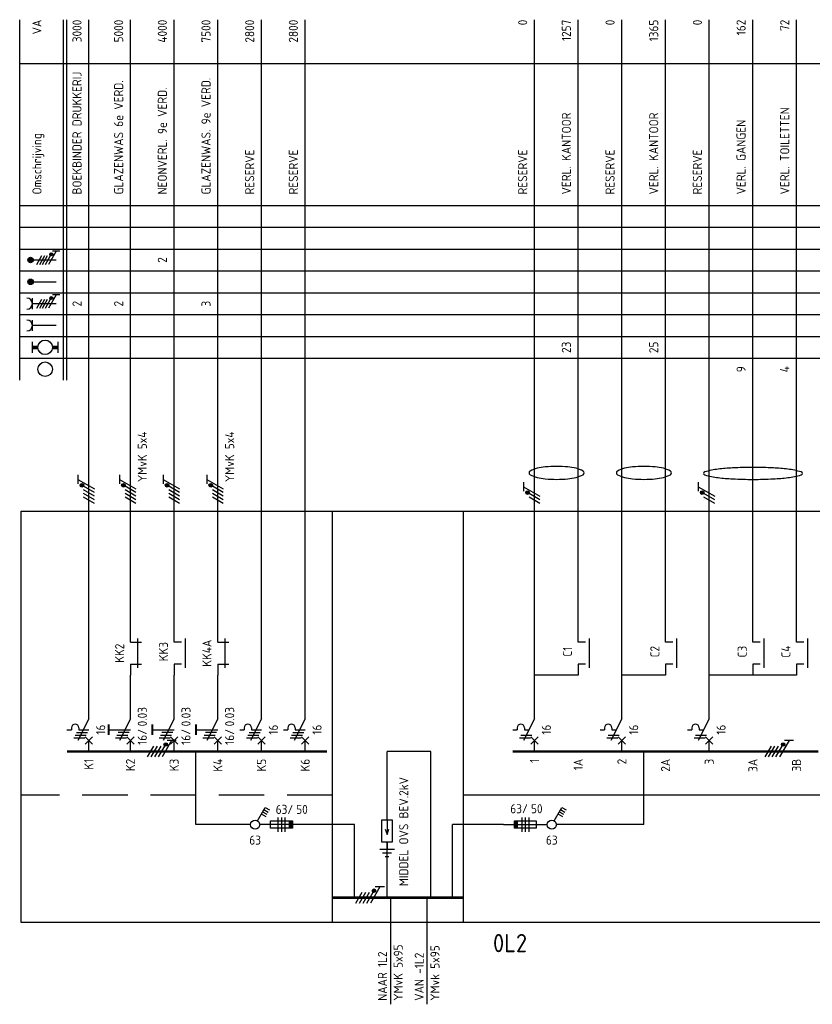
# Model space of a CAD drawing. Header units: millimetres. Extents: x -39149 to 267781, y -2340 to 58540.
# Tile 8 of 244: x -39058 to -34703, y 36431 to 41839. Entities that reach past the tile are written whole.
import ezdxf
from ezdxf.enums import TextEntityAlignment as Align

# ---------------------------------------------------------------- set-up
doc = ezdxf.new("R2010")
doc.units = ezdxf.units.MM
doc.header["$LTSCALE"] = 100
doc.header["$MEASUREMENT"] = 0
for name, pattern in [('CENTER', [20, 12.5, -2.5, 2.5, -2.5]), ('DASHED', [7.5, 5, -2.5]), ('HIDDEN', [3.75, 2.5, -1.25])]:
    doc.linetypes.add(name, pattern=pattern)
for name, color, linetype in [('00ATT025', 2, 'Continuous'), ('00KAD018', 1, 'Continuous'), ('EL$1----', 3, 'Continuous')]:
    doc.layers.add(name, color=color, linetype=linetype)
doc.styles.add('BURO-018', font='isocp.shx', dxfattribs={"height": 180})
doc.styles.add('BURO-025', font='isocp.shx', dxfattribs={"height": 250})
doc.styles.add('buro-050', font='isocp.shx', dxfattribs={"height": 5})
doc.styles.add('STABICAD-018', font='ISOCP.SHX', dxfattribs={"height": 1.8})

# ---------------------------------------------------------------- blocks, each defined once
blk = doc.blocks.new('G6')
at = {"color": 0, "linetype": 'Continuous'}
blk.add_line((0, 66), (0, 201), dxfattribs=at)
at = {"color": 0, "linetype": 'Continuous', "const_width": 0.7}
blk.add_lwpolyline([(-6, 0), (6, 0)], dxfattribs=at)
at = {"color": 1, "linetype": 'Continuous', "style": 'BURO-018'}
blk.add_attdef('E_GRPNR', text='', height=1.8, rotation=90, dxfattribs=at).set_placement((0, -2), align=Align.MIDDLE_RIGHT)
at = {"layer": '00ATT025', "color": 1, "linetype": 'Continuous', "style": 'BURO-018'}
blk.add_attdef('E_GRPVERM', text='', height=1.8, rotation=90, dxfattribs=at).set_placement((-2, 201), align=Align.RIGHT)
blk.add_attdef('E_VERMOM', (-2, 153), '', height=1.8, rotation=90, dxfattribs=at)
for tag, p in [('E_KOLOM8', (-2, 147)), ('E_KOLOM7', (-2, 141)), ('E_KOLOM6', (-2, 135)), ('E_KOLOM5', (-2, 129)), ('E_KOLOM4', (-2, 123)), ('E_KOLOM3', (-2, 117)), ('E_KOLOM2', (-2, 111)), ('E_KOLOM1', (-2, 105))]:
    blk.add_attdef(tag, text='', height=1.8, rotation=90, dxfattribs=at).set_placement(p, align=Align.CENTER)
blk.add_attdef('E_LEIDING', text='', height=1.8, rotation=90, dxfattribs=at).set_placement((2, 74), align=Align.TOP_LEFT)
blk = doc.blocks.new('B3')
at = {"color": 0, "linetype": 'Continuous'}
for p, q in [((0, 9), (0, 21)), ((0, 9), (-3, 3)), ((-6, 6), (-4.75, 6)), ((-4.75, 6.5), (-4.75, 6)), ((-2.75, 6.5), (-2.75, 6)), ((-2.75, 6), (-1.5, 6)), ((-4.125, 3.75), (-1.125, 3.75)), ((-3.75, 4.5), (-0.75, 4.5)), ((-1, 4), (1, 2)), ((-1, 2), (1, 4)), ((0, 0), (0, 3))]:
    blk.add_line(p, q, dxfattribs=at)
blk.add_arc((-3.75, 6.5), 1, 0, 180, dxfattribs=at)
at = {"color": 1, "linetype": 'Continuous', "style": 'BURO-018'}
blk.add_attdef('E_IIA', text='', height=1.8, rotation=90, dxfattribs=at).set_placement((2, 6), align=Align.TOP_CENTER)
blk = doc.blocks.new('M1')
at = {"color": 0, "linetype": 'Continuous'}
blk.add_line((0, 0), (0, 12), dxfattribs=at)
blk = doc.blocks.new('B1S')
at = {"color": 0, "linetype": 'Continuous'}
blk.add_line((0, 0), (0, 21), dxfattribs=at)
blk = doc.blocks.new('M1S')
at = {"color": 0, "linetype": 'Continuous'}
blk.add_line((0, 0), (0, 12), dxfattribs=at)
blk = doc.blocks.new('L1')
at = {"color": 0, "linetype": 'Continuous'}
for p, q in [((-3, 73.98), (-3, 71.48)), ((-3, 72.73), (1.5, 70.13)), ((1.5, 69.13), (-1.5, 70.87)), ((1.5, 68.13), (-1.5, 69.87))]:
    blk.add_line(p, q, dxfattribs=at)
at = {"color": 0, "linetype": 'Continuous', "const_width": 0.5}
blk.add_lwpolyline([(-1.68, 71.12, 1), (-2.18, 71.12, 1)], format="xyb", close=True, dxfattribs=at)
at = {"color": 0, "linetype": 'Continuous'}
blk.add_circle((-1.93, 71.12), 0.5, dxfattribs=at)
blk = doc.blocks.new('072203')
at = {"color": 0, "linetype": 'Continuous'}
for p, q in [((-1.5, 0), (-1.5, -6)), ((1.5, 0), (-1.5, 0)), ((0, 0), (0, -4)), ((1.5, -6), (1.5, 0)), ((-0.5, -2.5), (0, -4)), ((0, -4), (0.5, -2.5)), ((-2, -8), (2, -8)), ((-1.5, -6), (1.5, -6)), ((0, -6), (0, -8)), ((-1.25, -9), (1.25, -9)), ((-0.5, -10), (0.5, -10))]:
    blk.add_line(p, q, dxfattribs=at)
blk = doc.blocks.new('BWEG7')
at = {"color": 0, "linetype": 'Continuous'}
for p, q in [((0, 0), (12.01, 0)), ((9, 1), (3, 1)), ((3, 1), (3, -1)), ((5, -2), (5, 2)), ((6, 2), (6, -2)), ((7, 2), (7, -2)), ((9, -1), (9, 1)), ((3, -1), (9, -1))]:
    blk.add_line(p, q, dxfattribs=at)
blk.add_solid([(3, 1), (4, 1), (3, -1), (4, -1)], dxfattribs=at)
at = {"color": 2, "linetype": 'Continuous', "style": 'BURO-025'}
blk.add_attdef('E_ISPH', text='', height=2.5, dxfattribs=at).set_placement((6.2, -3), align=Align.TOP_RIGHT)
blk.add_attdef('E_ISP', text='', height=2.5, dxfattribs=at).set_placement((6.9, -3), align=Align.TOP_LEFT)
blk = doc.blocks.new('1114A3A')
at = {"color": 0, "linetype": 'Continuous'}
for p, q in [((-4.75, 2.74), (-4.05, 3.95)), ((-1.08, 0.62), (-4.75, 2.74)), ((-4.14, 2.39), (-3.44, 3.6)), ((-3.54, 2.04), (-2.84, 3.25)), ((-2.93, 1.69), (-2.23, 2.9))]:
    blk.add_line(p, q, dxfattribs=at)
blk.add_circle((0, 0), 1.25, dxfattribs=at)
at = {"color": 0, "linetype": 'Continuous', "style": 'BURO-018'}
blk.add_attdef('E_IS', text='', height=1.8, rotation=90, dxfattribs=at).set_placement((3, 0), align=Align.TOP_CENTER)
blk = doc.blocks.new('HL3')
at = {"color": 0, "linetype": 'Continuous'}
for p, q in [((-3, 6.98), (-3, 4.48)), ((-3, 5.73), (1.5, 3.13)), ((1.5, 2.13), (-1.5, 3.87)), ((1.5, 1.13), (-1.5, 2.87)), ((1.5, 0.13), (-1.5, 1.87)), ((1.5, -0.87), (-1.5, 0.87))]:
    blk.add_line(p, q, dxfattribs=at)
at = {"color": 0, "linetype": 'Continuous', "const_width": 0.5}
blk.add_lwpolyline([(-1.68, 4.12, 1), (-2.18, 4.12, 1)], format="xyb", close=True, dxfattribs=at)
at = {"color": 0, "linetype": 'Continuous'}
blk.add_circle((-1.93, 4.12), 0.5, dxfattribs=at)
blk = doc.blocks.new('B5')
at = {"color": 0, "linetype": 'Continuous'}
for p, q in [((0, 9), (0, 21)), ((0, 9), (-3, 3)), ((-6, 6), (-4.75, 6)), ((-4.75, 6.5), (-4.75, 6)), ((-2.75, 6.5), (-2.75, 6)), ((-2.75, 6), (0, 6)), ((-4.125, 3.75), (-1.125, 3.75)), ((-3.75, 4.5), (-0.75, 4.5)), ((-3.375, 5.25), (-0.375, 5.25)), ((-1, 2), (1, 4)), ((-1, 4), (1, 2)), ((0, 0), (0, 3))]:
    blk.add_line(p, q, dxfattribs=at)
blk.add_arc((-3.75, 6.5), 1, 0, 180, dxfattribs=at)
at = {"color": 1, "linetype": 'Continuous', "style": 'BURO-018'}
blk.add_attdef('E_IIA', text='', height=1.8, rotation=90, dxfattribs=at).set_placement((2, 6), align=Align.TOP_CENTER)
blk = doc.blocks.new('B9')
at = {"color": 0, "linetype": 'Continuous'}
for p, q in [((0, 9), (0, 21)), ((0, 9), (-3, 3)), ((-6, 6), (0, 6)), ((-4.12, 3.75), (-1.12, 3.75)), ((-3.75, 4.5), (-0.75, 4.5)), ((-0.38, 5.25), (-3.38, 5.25)), ((-1, 2), (1, 4)), ((-1, 4), (1, 2)), ((0, 0), (0, 3))]:
    blk.add_line(p, q, dxfattribs=at)
at = {"color": 0, "linetype": 'Continuous', "const_width": 0.5}
blk.add_lwpolyline([(-6, 4.5), (-6, 7.5)], dxfattribs=at)
at = {"color": 1, "linetype": 'Continuous', "style": 'BURO-018'}
blk.add_attdef('E_IAAN', text='', height=1.8, rotation=90, dxfattribs=at).set_placement((2, 6.9), align=Align.TOP_LEFT)
blk.add_attdef('E_IAA', text='', height=1.8, rotation=90, dxfattribs=at).set_placement((2, 6.2), align=Align.TOP_RIGHT)
blk = doc.blocks.new('KOLNR3')
at = {"color": 0, "linetype": 'Continuous'}
blk.add_circle((0, 0), 2, dxfattribs=at)
blk = doc.blocks.new('KOLNR5')
at = {"color": 0, "linetype": 'Continuous'}
for p, q in [((-3.5, -1.5), (-3.5, 1.5)), ((3.5, 1.5), (3.5, -1.5))]:
    blk.add_line(p, q, dxfattribs=at)
at = {"color": 0, "linetype": 'Continuous', "const_width": 1}
for points in [[(-2, 0), (-3.5, 0)], [(2, 0), (3.5, 0)]]:
    blk.add_lwpolyline(points, dxfattribs=at)
at = {"color": 0, "linetype": 'Continuous'}
blk.add_circle((0, 0), 2, dxfattribs=at)
blk = doc.blocks.new('KOLNR6')
at = {"color": 0, "linetype": 'Continuous'}
for p, q in [((-3.5, -1.5), (-3.5, 1.5)), ((3, 0), (-3.5, 0))]:
    blk.add_line(p, q, dxfattribs=at)
blk.add_arc((-5, 0), 1.5, 270, 90, dxfattribs=at)
blk = doc.blocks.new('KOLNR7')
at = {"color": 0, "linetype": 'Continuous'}
for p, q in [((-3.5, -1.5), (-3.5, 1.5)), ((3, 0), (-3.5, 0)), ((-2.29, -1.2), (-0.91, 1.2)), ((-1.49, -1.2), (-0.11, 1.2)), ((-0.69, -1.2), (0.69, 1.2)), ((0.11, -1.2), (1.49, 1.2)), ((2.99, 2.4), (0.91, -1.2)), ((3.99, 2.4), (1.99, 2.4))]:
    blk.add_line(p, q, dxfattribs=at)
at = {"color": 0, "linetype": 'Continuous', "const_width": 0.4}
blk.add_lwpolyline([(1.69, 1.35, 1), (1.69, 1.75, 1)], format="xyb", close=True, dxfattribs=at)
at = {"color": 0, "linetype": 'Continuous'}
blk.add_circle((1.69, 1.55), 0.4, dxfattribs=at)
blk.add_arc((-5, 0), 1.5, 270, 90, dxfattribs=at)
blk = doc.blocks.new('KOLNR8')
at = {"color": 0, "linetype": 'Continuous'}
blk.add_line((-4, 0), (3, 0), dxfattribs=at)
at = {"color": 0, "linetype": 'Continuous', "const_width": 0.75}
blk.add_lwpolyline([(-4, -0.375, 1), (-4, 0.375, 1)], format="xyb", close=True, dxfattribs=at)
at = {"color": 0, "linetype": 'Continuous'}
blk.add_circle((-4, 0), 0.75, dxfattribs=at)
blk = doc.blocks.new('KOLNR9')
at = {"color": 0, "linetype": 'Continuous'}
for p, q in [((-4, 0), (3, 0)), ((-2.29, -1.2), (-0.91, 1.2)), ((-1.49, -1.2), (-0.11, 1.2)), ((-0.69, -1.2), (0.69, 1.2)), ((0.11, -1.2), (1.49, 1.2)), ((2.99, 2.4), (0.91, -1.2)), ((3.99, 2.4), (1.99, 2.4))]:
    blk.add_line(p, q, dxfattribs=at)
for points, const_width in [([(-4, -0.38, 1), (-4, 0.38, 1)], 0.75), ([(1.69, 1.35, 1), (1.69, 1.75, 1)], 0.4)]:
    blk.add_lwpolyline(points, format="xyb", close=True, dxfattribs=dict(at, const_width=const_width))
for centre, radius in [((-4, 0), 0.75), ((1.69, 1.55), 0.4)]:
    blk.add_circle(centre, radius, dxfattribs=at)
blk = doc.blocks.new('CE_0702A1')
at = {"color": 0, "linetype": 'Continuous'}
for p, q in [((-3, -7), (-3, 1)), ((-2, 0), (0, 0)), ((-2, -6), (0, -6))]:
    blk.add_line(p, q, dxfattribs=at)
at = {"color": 0, "linetype": 'Continuous', "style": 'STABICAD-018'}
blk.add_attdef('TERMINALCLAMP1', text='', height=1.8, dxfattribs=at).set_placement((-1, 1), align=Align.RIGHT)
at = {"color": 0, "linetype": 'Continuous', "style": 'STABICAD-018', "flags": 1}
for tag in ['ARTICLECODE', 'CODING']:
    blk.add_attdef(tag, text='', height=1.8, dxfattribs=at).set_placement((0, 0), align=Align.MIDDLE)
at = {"color": 0, "linetype": 'Continuous', "style": 'STABICAD-018'}
blk.add_attdef('TERMINALCLAMP2', text='', height=1.8, dxfattribs=at).set_placement((-1, -7), align=Align.TOP_RIGHT)
blk = doc.blocks.new('CE_0702B2')
at = {"color": 0, "linetype": 'Continuous'}
for p, q in [((0, 0), (3, 0)), ((2, -7), (2, 1)), ((0, -6), (3, -6))]:
    blk.add_line(p, q, dxfattribs=at)
at = {"color": 0, "linetype": 'Continuous', "style": 'STABICAD-018'}
blk.add_attdef('TERMINALCLAMP1', text='', height=1.8, dxfattribs=at).set_placement((-1, 1), align=Align.RIGHT)
at = {"color": 0, "linetype": 'Continuous', "style": 'STABICAD-018', "flags": 1}
for tag in ['ARTICLECODE', 'CODING']:
    blk.add_attdef(tag, text='', height=1.8, dxfattribs=at).set_placement((0, 0), align=Align.MIDDLE)
at = {"color": 0, "linetype": 'Continuous', "style": 'STABICAD-018'}
blk.add_attdef('TERMINALCLAMP2', text='', height=1.8, dxfattribs=at).set_placement((-1, -7), align=Align.TOP_RIGHT)

msp = doc.modelspace()

# ---------------------------------------------------------------- linework, layer by layer
at = {"layer": '00KAD018'}
for points in [[(-36259.5, 39350, 0.269844), (-36253.6, 39339.9, 0.07149), (-36215.1, 39324.9, 0.033492), (-36170.5, 39317.5, 0.02429), (-36108.1, 39314.4, 0.02429), (-36045.8, 39317.5, 0.033492), (-36001.1, 39324.9, 0.07149), (-35962.7, 39339.9, 0.269844), (-35956.8, 39350, 0.269844), (-35962.7, 39360.1, 0.07149), (-36001.1, 39375.2, 0.033492), (-36045.8, 39382.6, 0.02429), (-36108.1, 39385.6, 0.02429), (-36170.5, 39382.6, 0.033492), (-36215.1, 39375.2, 0.07149), (-36253.6, 39360.1, 0.269844)], [(-35779.5, 39350, 0.269844), (-35773.6, 39339.9, 0.07149), (-35735.1, 39324.9, 0.033492), (-35690.5, 39317.5, 0.02429), (-35628.1, 39314.4, 0.02429), (-35565.8, 39317.5, 0.033492), (-35521.1, 39324.9, 0.07149), (-35482.7, 39339.9, 0.269844), (-35476.8, 39350, 0.269844), (-35482.7, 39360.1, 0.07149), (-35521.1, 39375.2, 0.033492), (-35565.8, 39382.6, 0.02429), (-35628.1, 39385.6, 0.02429), (-35690.5, 39382.6, 0.033492), (-35735.1, 39375.2, 0.07149), (-35773.6, 39360.1, 0.269844)], [(-35299.9, 39347.2, 0.333071), (-35293.8, 39339, 0.041046), (-35220.5, 39324, 0.01762), (-35140.8, 39317.1, 0.012545), (-35028.6, 39314.3, 0.012545), (-34916.4, 39317.1, 0.01762), (-34836.8, 39324, 0.041046), (-34763.5, 39339, 0.333071), (-34757.3, 39347.2, 0.333071), (-34763.5, 39355.4, 0.041046), (-34836.8, 39370.5, 0.01762), (-34916.4, 39377.3, 0.012545), (-35028.6, 39380.1, 0.012545), (-35140.8, 39377.3, 0.01762), (-35220.5, 39370.5, 0.041046), (-35293.8, 39355.4, 0.333071)]]:
    msp.add_lwpolyline(points, format="xyb", close=True, dxfattribs=at)
at = {"layer": 'EL$1----', "color": 1, "linetype": 'Continuous'}
for p, q in [((-39058.3, 39859.4), (-39058.3, 41839.4)), ((-38818.3, 39859.4), (-38818.3, 41839.4)), ((-38798.3, 39859.4), (-38798.3, 41839.4)), ((-39058.3, 41599.4), (-21864.6, 41599.4)), ((-39058.3, 40819.4), (-22309.2, 40819.4)), ((-39058.3, 40699.4), (-22309.2, 40699.4)), ((-39058.3, 40579.4), (-22309.2, 40579.4)), ((-39058.3, 40459.4), (-22309.2, 40459.4)), ((-39058.3, 40339.4), (-22309.2, 40339.4)), ((-39058.3, 40219.4), (-22309.2, 40219.4)), ((-39058.3, 40099.4), (-22309.2, 40099.4)), ((-39058.3, 39979.4), (-22309.2, 39979.4))]:
    msp.add_line(p, q, dxfattribs=at)
at = {"layer": 'EL$1----', "color": 1, "linetype": 'HIDDEN', "ltscale": 0.01}
for p, q in [((-39049.4, 36879.4), (-39049.4, 39139.4)), ((-39049.4, 39139.4), (-21686.4, 39139.4)), ((-37339.3, 36879.4), (-37339.3, 39139.4)), ((-36619.3, 36879.4), (-36619.3, 39139.4)), ((-21823.4, 37579.4), (-36619.3, 37579.4)), ((-22672.6, 36879.4), (-39049.4, 36879.4))]:
    msp.add_line(p, q, dxfattribs=at)
at = {"layer": 'EL$1----', "linetype": 'Continuous'}
for p, q in [((-38449.4, 38419.4), (-38449.4, 38479.4)), ((-38209.4, 38419.4), (-38209.4, 38479.4)), ((-37969.4, 38419.4), (-37969.4, 38479.4)), ((-35989.2, 38419.4), (-35989.2, 38479.4)), ((-35509.2, 38419.4), (-35509.2, 38479.4)), ((-35029.2, 38419.4), (-35029.2, 38479.4)), ((-34789.2, 38419.4), (-34789.2, 38479.4)), ((-38449.4, 38299.4), (-38449.4, 38239.4)), ((-38209.4, 38299.4), (-38209.4, 38239.4)), ((-37969.4, 38299.4), (-37969.4, 38239.4)), ((-35989.2, 38299.4), (-35989.2, 38239.4)), ((-35509.2, 38299.4), (-35509.2, 38239.4)), ((-35029.2, 38299.4), (-35029.2, 38239.4)), ((-34789.2, 38299.4), (-34789.2, 38239.4)), ((-35989.2, 38239.4), (-36229.2, 38239.4)), ((-35509.2, 38239.4), (-35749.2, 38239.4)), ((-34789.2, 38239.4), (-35269.2, 38239.4)), ((-38089.4, 37417.8), (-38089.4, 37819.4)), ((-37039.3, 37442.8), (-37039.3, 37819.4)), ((-36799.3, 37819.4), (-37039.3, 37819.4)), ((-36799.3, 37016.2), (-36799.3, 37819.4)), ((-35629.2, 37417.8), (-35629.2, 37819.4)), ((-37789.4, 37417.8), (-38089.4, 37417.8)), ((-37219.3, 37417.8), (-37499.3, 37417.8)), ((-37219.3, 37016.2), (-37219.3, 37417.8)), ((-36679.3, 37016.2), (-36679.3, 37417.8)), ((-36399.3, 37417.8), (-36679.3, 37417.8)), ((-35629.2, 37417.8), (-36109.2, 37417.8)), ((-37039.3, 37016.2), (-37039.3, 37322.8)), ((-37019.3, 36430.8), (-37019.3, 37016.2)), ((-36819.3, 36430.8), (-36819.3, 37016.2))]:
    msp.add_line(p, q, dxfattribs=at)
at = {"layer": 'EL$1----', "color": 1, "linetype": 'HIDDEN'}
msp.add_line((-37339.3, 37579.4), (-39049.4, 37579.4), dxfattribs=at)
at = {"layer": 'EL$1----', "linetype": 'Continuous', "const_width": 14}
for points in [[(-37339.3, 37016.2), (-37099.3, 37016.2)], [(-36859.3, 37016.2), (-37099.3, 37016.2)], [(-36619.3, 37016.2), (-36859.3, 37016.2)]]:
    msp.add_lwpolyline(points, dxfattribs=at)

# ---------------------------------------------------------------- block references
at = {"layer": 'EL$1----'}
ref = msp.add_blockref('G6', (-38678.3, 37819.4), dxfattribs=dict(at, xscale=20, yscale=20, zscale=20))
ref.add_attrib('E_GRPNR', 'K1', dxfattribs={"layer": '00ATT025', "linetype": 'Continuous', "height": 50, "rotation": 90, "style": 'BURO-025'}).set_placement((-38678.3, 37779.4), align=Align.MIDDLE_RIGHT)
ref.add_attrib('E_KOLOM4', '2', dxfattribs={"layer": '00ATT025', "linetype": 'Continuous', "height": 50, "rotation": 90, "style": 'BURO-025'}).set_placement((-38718.3, 40279.4), align=Align.CENTER)
ref.add_attrib('E_VERMOM', 'BOEKBINDER DRUKKERIJ', (-38718.3, 40879.4), dxfattribs={"layer": '00ATT025', "linetype": 'Continuous', "height": 50, "rotation": 90, "style": 'BURO-025'})
ref.add_attrib('E_GRPVERM', '3000', dxfattribs={"layer": '00ATT025', "linetype": 'Continuous', "height": 50, "rotation": 90, "style": 'BURO-025'}).set_placement((-38718.3, 41839.4), align=Align.RIGHT)
ref = msp.add_blockref('G6', (-38449.4, 37819.4), dxfattribs=dict(at, xscale=20, yscale=20, zscale=20))
ref.add_attrib('E_GRPNR', 'K2', dxfattribs={"layer": '00ATT025', "linetype": 'Continuous', "height": 50, "rotation": 90, "style": 'BURO-025'}).set_placement((-38449.4, 37779.4), align=Align.MIDDLE_RIGHT)
ref.add_attrib('E_LEIDING', 'YMvK 5x4', dxfattribs={"layer": '00ATT025', "linetype": 'Continuous', "height": 50, "rotation": 90, "style": 'BURO-025'}).set_placement((-38409.4, 39299.4), align=Align.TOP_LEFT)
ref.add_attrib('E_KOLOM4', '2', dxfattribs={"layer": '00ATT025', "linetype": 'Continuous', "height": 50, "rotation": 90, "style": 'BURO-025'}).set_placement((-38489.4, 40279.4), align=Align.CENTER)
ref.add_attrib('E_VERMOM', 'GLAZENWAS 6e VERD.', (-38489.4, 40879.4), dxfattribs={"layer": '00ATT025', "linetype": 'Continuous', "height": 50, "rotation": 90, "style": 'BURO-025'})
ref.add_attrib('E_GRPVERM', '5000', dxfattribs={"layer": '00ATT025', "linetype": 'Continuous', "height": 50, "rotation": 90, "style": 'BURO-025'}).set_placement((-38489.4, 41839.4), align=Align.RIGHT)
ref = msp.add_blockref('G6', (-38209.4, 37819.4), dxfattribs=dict(at, xscale=20, yscale=20, zscale=20))
ref.add_attrib('E_GRPNR', 'K3', dxfattribs={"layer": '00ATT025', "linetype": 'Continuous', "height": 50, "rotation": 90, "style": 'BURO-025'}).set_placement((-38209.4, 37779.4), align=Align.MIDDLE_RIGHT)
ref.add_attrib('E_KOLOM6', '2', dxfattribs={"layer": '00ATT025', "linetype": 'Continuous', "height": 50, "rotation": 90, "style": 'BURO-025'}).set_placement((-38249.4, 40519.4), align=Align.CENTER)
ref.add_attrib('E_VERMOM', 'NEONVERL. 9e VERD.', (-38249.4, 40879.4), dxfattribs={"layer": '00ATT025', "linetype": 'Continuous', "height": 50, "rotation": 90, "style": 'BURO-025'})
ref.add_attrib('E_GRPVERM', '4000', dxfattribs={"layer": '00ATT025', "linetype": 'Continuous', "height": 50, "rotation": 90, "style": 'BURO-025'}).set_placement((-38249.4, 41839.4), align=Align.RIGHT)
ref = msp.add_blockref('G6', (-37969.4, 37819.4), dxfattribs=dict(at, xscale=20, yscale=20, zscale=20))
ref.add_attrib('E_GRPNR', 'K4', dxfattribs={"layer": '00ATT025', "linetype": 'Continuous', "height": 50, "rotation": 90, "style": 'BURO-025'}).set_placement((-37969.4, 37779.4), align=Align.MIDDLE_RIGHT)
ref.add_attrib('E_LEIDING', 'YMvK 5x4', dxfattribs={"layer": '00ATT025', "linetype": 'Continuous', "height": 50, "rotation": 90, "style": 'BURO-025'}).set_placement((-37929.4, 39299.4), align=Align.TOP_LEFT)
ref.add_attrib('E_KOLOM4', '3', dxfattribs={"layer": '00ATT025', "linetype": 'Continuous', "height": 50, "rotation": 90, "style": 'BURO-025'}).set_placement((-38009.4, 40279.4), align=Align.CENTER)
ref.add_attrib('E_VERMOM', 'GLAZENWAS. 9e VERD.', (-38009.4, 40879.4), dxfattribs={"layer": '00ATT025', "linetype": 'Continuous', "height": 50, "rotation": 90, "style": 'BURO-025'})
ref.add_attrib('E_GRPVERM', '7500', dxfattribs={"layer": '00ATT025', "linetype": 'Continuous', "height": 50, "rotation": 90, "style": 'BURO-025'}).set_placement((-38009.4, 41839.4), align=Align.RIGHT)
ref = msp.add_blockref('G6', (-37729.4, 37819.4), dxfattribs=dict(at, xscale=20, yscale=20, zscale=20))
ref.add_attrib('E_GRPNR', 'K5', dxfattribs={"layer": '00ATT025', "linetype": 'Continuous', "height": 50, "rotation": 90, "style": 'BURO-025'}).set_placement((-37729.4, 37779.4), align=Align.MIDDLE_RIGHT)
ref.add_attrib('E_VERMOM', 'RESERVE', (-37769.4, 40879.4), dxfattribs={"layer": '00ATT025', "linetype": 'Continuous', "height": 50, "rotation": 90, "style": 'BURO-025'})
ref.add_attrib('E_GRPVERM', '2800', dxfattribs={"layer": '00ATT025', "linetype": 'Continuous', "height": 50, "rotation": 90, "style": 'BURO-025'}).set_placement((-37769.4, 41839.4), align=Align.RIGHT)
ref = msp.add_blockref('G6', (-37489.4, 37819.4), dxfattribs=dict(at, xscale=20, yscale=20, zscale=20))
ref.add_attrib('E_GRPNR', 'K6', dxfattribs={"layer": '00ATT025', "linetype": 'Continuous', "height": 50, "rotation": 90, "style": 'BURO-025'}).set_placement((-37489.4, 37779.4), align=Align.MIDDLE_RIGHT)
ref.add_attrib('E_VERMOM', 'RESERVE', (-37529.4, 40879.4), dxfattribs={"layer": '00ATT025', "linetype": 'Continuous', "height": 50, "rotation": 90, "style": 'BURO-025'})
ref.add_attrib('E_GRPVERM', '2800', dxfattribs={"layer": '00ATT025', "linetype": 'Continuous', "height": 50, "rotation": 90, "style": 'BURO-025'}).set_placement((-37529.4, 41839.4), align=Align.RIGHT)
ref = msp.add_blockref('G6', (-36229.2, 37819.4), dxfattribs=dict(at, xscale=20, yscale=20, zscale=20))
ref.add_attrib('E_GRPNR', '1', dxfattribs={"layer": '00ATT025', "linetype": 'Continuous', "height": 50, "rotation": 90, "style": 'BURO-025'}).set_placement((-36229.2, 37779.4), align=Align.MIDDLE_RIGHT)
ref.add_attrib('E_VERMOM', 'RESERVE', (-36269.2, 40879.4), dxfattribs={"layer": '00ATT025', "linetype": 'Continuous', "height": 50, "rotation": 90, "style": 'BURO-025'})
ref.add_attrib('E_GRPVERM', '0', dxfattribs={"layer": '00ATT025', "linetype": 'Continuous', "height": 50, "rotation": 90, "style": 'BURO-025'}).set_placement((-36269.2, 41839.4), align=Align.RIGHT)
ref = msp.add_blockref('G6', (-35989.2, 37819.4), dxfattribs=dict(at, xscale=20, yscale=20, zscale=20))
ref.add_attrib('E_GRPNR', '1A', dxfattribs={"layer": '00ATT025', "linetype": 'Continuous', "height": 50, "rotation": 90, "style": 'BURO-025'}).set_placement((-35989.2, 37779.4), align=Align.MIDDLE_RIGHT)
ref.add_attrib('E_KOLOM2', '23', dxfattribs={"layer": '00ATT025', "linetype": 'Continuous', "height": 50, "rotation": 90, "style": 'BURO-025'}).set_placement((-36029.2, 40039.4), align=Align.CENTER)
ref.add_attrib('E_VERMOM', 'VERL. KANTOOR', (-36029.2, 40879.4), dxfattribs={"layer": '00ATT025', "linetype": 'Continuous', "height": 50, "rotation": 90, "style": 'BURO-025'})
ref.add_attrib('E_GRPVERM', '1257', dxfattribs={"layer": '00ATT025', "linetype": 'Continuous', "height": 50, "rotation": 90, "style": 'BURO-025'}).set_placement((-36029.2, 41839.4), align=Align.RIGHT)
ref = msp.add_blockref('G6', (-35749.2, 37819.4), dxfattribs=dict(at, xscale=20, yscale=20, zscale=20))
ref.add_attrib('E_GRPNR', '2', dxfattribs={"layer": '00ATT025', "linetype": 'Continuous', "height": 50, "rotation": 90, "style": 'BURO-025'}).set_placement((-35749.2, 37779.4), align=Align.MIDDLE_RIGHT)
ref.add_attrib('E_VERMOM', 'RESERVE', (-35789.2, 40879.4), dxfattribs={"layer": '00ATT025', "linetype": 'Continuous', "height": 50, "rotation": 90, "style": 'BURO-025'})
ref.add_attrib('E_GRPVERM', '0', dxfattribs={"layer": '00ATT025', "linetype": 'Continuous', "height": 50, "rotation": 90, "style": 'BURO-025'}).set_placement((-35789.2, 41839.4), align=Align.RIGHT)
ref = msp.add_blockref('G6', (-35509.2, 37819.4), dxfattribs=dict(at, xscale=20, yscale=20, zscale=20))
ref.add_attrib('E_GRPNR', '2A', dxfattribs={"layer": '00ATT025', "linetype": 'Continuous', "height": 50, "rotation": 90, "style": 'BURO-025'}).set_placement((-35509.2, 37779.4), align=Align.MIDDLE_RIGHT)
ref.add_attrib('E_KOLOM2', '25', dxfattribs={"layer": '00ATT025', "linetype": 'Continuous', "height": 50, "rotation": 90, "style": 'BURO-025'}).set_placement((-35549.2, 40039.4), align=Align.CENTER)
ref.add_attrib('E_VERMOM', 'VERL. KANTOOR', (-35549.2, 40879.4), dxfattribs={"layer": '00ATT025', "linetype": 'Continuous', "height": 50, "rotation": 90, "style": 'BURO-025'})
ref.add_attrib('E_GRPVERM', '1365', dxfattribs={"layer": '00ATT025', "linetype": 'Continuous', "height": 50, "rotation": 90, "style": 'BURO-025'}).set_placement((-35549.2, 41839.4), align=Align.RIGHT)
ref = msp.add_blockref('G6', (-35269.2, 37819.4), dxfattribs=dict(at, xscale=20, yscale=20, zscale=20))
ref.add_attrib('E_GRPNR', '3', dxfattribs={"layer": '00ATT025', "linetype": 'Continuous', "height": 50, "rotation": 90, "style": 'BURO-025'}).set_placement((-35269.2, 37779.4), align=Align.MIDDLE_RIGHT)
ref.add_attrib('E_VERMOM', 'RESERVE', (-35309.2, 40879.4), dxfattribs={"layer": '00ATT025', "linetype": 'Continuous', "height": 50, "rotation": 90, "style": 'BURO-025'})
ref.add_attrib('E_GRPVERM', '0', dxfattribs={"layer": '00ATT025', "linetype": 'Continuous', "height": 50, "rotation": 90, "style": 'BURO-025'}).set_placement((-35309.2, 41839.4), align=Align.RIGHT)
ref = msp.add_blockref('G6', (-35029.2, 37819.4), dxfattribs=dict(at, xscale=20, yscale=20, zscale=20))
ref.add_attrib('E_GRPNR', '3A', dxfattribs={"layer": '00ATT025', "linetype": 'Continuous', "height": 50, "rotation": 90, "style": 'BURO-025'}).set_placement((-35029.2, 37779.4), align=Align.MIDDLE_RIGHT)
ref.add_attrib('E_KOLOM1', '9', dxfattribs={"layer": '00ATT025', "linetype": 'Continuous', "height": 50, "rotation": 90, "style": 'BURO-025'}).set_placement((-35069.2, 39919.4), align=Align.CENTER)
ref.add_attrib('E_VERMOM', 'VERL. GANGEN', (-35069.2, 40879.4), dxfattribs={"layer": '00ATT025', "linetype": 'Continuous', "height": 50, "rotation": 90, "style": 'BURO-025'})
ref.add_attrib('E_GRPVERM', '162', dxfattribs={"layer": '00ATT025', "linetype": 'Continuous', "height": 50, "rotation": 90, "style": 'BURO-025'}).set_placement((-35069.2, 41839.4), align=Align.RIGHT)
ref = msp.add_blockref('G6', (-34789.2, 37819.4), dxfattribs=dict(at, xscale=20, yscale=20, zscale=20))
ref.add_attrib('E_GRPNR', '3B', dxfattribs={"layer": '00ATT025', "linetype": 'Continuous', "height": 50, "rotation": 90, "style": 'BURO-025'}).set_placement((-34789.2, 37779.4), align=Align.MIDDLE_RIGHT)
ref.add_attrib('E_KOLOM1', '4', dxfattribs={"layer": '00ATT025', "linetype": 'Continuous', "height": 50, "rotation": 90, "style": 'BURO-025'}).set_placement((-34829.2, 39919.4), align=Align.CENTER)
ref.add_attrib('E_VERMOM', 'VERL. TOILETTEN', (-34829.2, 40879.4), dxfattribs={"layer": '00ATT025', "linetype": 'Continuous', "height": 50, "rotation": 90, "style": 'BURO-025'})
ref.add_attrib('E_GRPVERM', '72', dxfattribs={"layer": '00ATT025', "linetype": 'Continuous', "height": 50, "rotation": 90, "style": 'BURO-025'}).set_placement((-34829.2, 41839.4), align=Align.RIGHT)
at = {"layer": 'EL$1----', "xscale": 20, "yscale": 20, "zscale": 20}
for name, p in [('KOLNR9', (-38918.3, 40519.4)), ('KOLNR8', (-38918.3, 40399.4)), ('KOLNR7', (-38918.3, 40279.4)), ('KOLNR6', (-38918.3, 40159.4)), ('KOLNR5', (-38918.3, 40039.4)), ('KOLNR3', (-38918.3, 39919.4)), ('L1', (-36229.2, 37819.4)), ('L1', (-35269.2, 37819.4)), ('M1S', (-38678.3, 38899.4)), ('M1S', (-38449.4, 38899.4)), ('M1S', (-38209.4, 38899.4)), ('M1S', (-37969.4, 38899.4)), ('M1S', (-37729.4, 38899.4)), ('M1S', (-37489.4, 38899.4)), ('M1S', (-36229.2, 38899.4)), ('M1S', (-35989.2, 38899.4)), ('M1S', (-35749.2, 38899.4)), ('M1S', (-35509.2, 38899.4)), ('M1S', (-35269.2, 38899.4)), ('M1S', (-35029.2, 38899.4)), ('M1S', (-34789.2, 38899.4)), ('B1S', (-38678.3, 38479.4)), ('B1S', (-38449.4, 38479.4)), ('B1S', (-38209.4, 38479.4)), ('B1S', (-37969.4, 38479.4)), ('B1S', (-37729.4, 38479.4)), ('B1S', (-37489.4, 38479.4)), ('B1S', (-36229.2, 38479.4)), ('B1S', (-35989.2, 38479.4)), ('B1S', (-35749.2, 38479.4)), ('B1S', (-35509.2, 38479.4)), ('B1S', (-35269.2, 38479.4)), ('B1S', (-35029.2, 38479.4)), ('B1S', (-34789.2, 38479.4)), ('M1', (-38678.3, 38239.4)), ('M1', (-37729.4, 38239.4)), ('M1', (-37489.4, 38239.4)), ('M1', (-36229.2, 38239.4)), ('M1', (-35749.2, 38239.4)), ('M1', (-35269.2, 38239.4)), ('072203', (-37039.3, 37442.8)), ('072203', (-37039.3, 37442.8))]:
    msp.add_blockref(name, p, dxfattribs=at)
at = {"layer": 'EL$1----', "linetype": 'DASHED', "xscale": 20, "yscale": 20, "zscale": 20}
for p in [(-38677.9, 39199.4), (-38449.4, 39199.4), (-38209.4, 39199.4), (-37969.4, 39199.4)]:
    msp.add_blockref('HL3', p, dxfattribs=at)
at = {"layer": 'EL$1----', "linetype": 'Continuous'}
ref = msp.add_blockref('CE_0702B2', (-38449.4, 38419.4), dxfattribs=dict(at, xscale=20, yscale=20))
ref.add_attrib('CODING', 'KK2', dxfattribs={"layer": '0', "color": 2, "linetype": 'ByBlock', "height": 50, "rotation": 90, "style": 'STABICAD-018'}).set_placement((-38509, 38359.4), align=Align.MIDDLE)
ref = msp.add_blockref('CE_0702A1', (-38209.4, 38299.4), dxfattribs=dict(at, xscale=20, yscale=20, zscale=0.2, rotation=180))
ref.add_attrib('CODING', 'KK3', dxfattribs={"layer": '0', "color": 2, "linetype": 'ByBlock', "height": 50, "rotation": 90, "style": 'STABICAD-018'}).set_placement((-38268.3, 38368), align=Align.MIDDLE)
ref = msp.add_blockref('CE_0702B2', (-37969.4, 38419.4), dxfattribs=dict(at, xscale=20, yscale=20))
ref.add_attrib('CODING', 'KK4A', dxfattribs={"layer": '0', "color": 2, "linetype": 'ByBlock', "height": 50, "rotation": 90, "style": 'STABICAD-018'}).set_placement((-38029, 38359.4), align=Align.MIDDLE)
ref = msp.add_blockref('CE_0702A1', (-35989.2, 38299.4), dxfattribs=dict(at, xscale=20, yscale=20, zscale=0.2, rotation=180))
ref.add_attrib('CODING', 'C1', dxfattribs={"layer": '0', "color": 2, "linetype": 'ByBlock', "height": 50, "rotation": 90, "style": 'STABICAD-018'}).set_placement((-36048.1, 38368), align=Align.MIDDLE)
ref = msp.add_blockref('CE_0702A1', (-35509.2, 38299.4), dxfattribs=dict(at, xscale=20, yscale=20, zscale=0.2, rotation=180))
ref.add_attrib('CODING', 'C2', dxfattribs={"layer": '0', "color": 2, "linetype": 'ByBlock', "height": 50, "rotation": 90, "style": 'STABICAD-018'}).set_placement((-35568.1, 38368), align=Align.MIDDLE)
ref = msp.add_blockref('CE_0702A1', (-35029.2, 38299.4), dxfattribs=dict(at, xscale=20, yscale=20, zscale=0.2, rotation=180))
ref.add_attrib('CODING', 'C3', dxfattribs={"layer": '0', "color": 2, "linetype": 'ByBlock', "height": 50, "rotation": 90, "style": 'STABICAD-018'}).set_placement((-35088.1, 38368), align=Align.MIDDLE)
ref = msp.add_blockref('CE_0702A1', (-34789.2, 38299.4), dxfattribs=dict(at, xscale=20, yscale=20, zscale=0.2, rotation=180))
ref.add_attrib('CODING', 'C4', dxfattribs={"layer": '0', "color": 2, "linetype": 'ByBlock', "height": 50, "rotation": 90, "style": 'STABICAD-018'}).set_placement((-34848.1, 38368), align=Align.MIDDLE)
at = {"layer": 'EL$1----'}
ref = msp.add_blockref('B5', (-38678.3, 37819.4), dxfattribs=dict(at, xscale=20, yscale=20, zscale=20))
ref.add_attrib('E_IIA', '16', dxfattribs={"layer": '00ATT025', "linetype": 'Continuous', "height": 50, "rotation": 90, "style": 'BURO-025'}).set_placement((-38638.3, 37939.4), align=Align.TOP_CENTER)
ref = msp.add_blockref('B9', (-38449.4, 37819.4), dxfattribs=dict(at, xscale=20, yscale=20, zscale=20))
ref.add_attrib('E_IAA', '16/', dxfattribs={"layer": '00ATT025', "linetype": 'Continuous', "height": 50, "rotation": 90, "style": 'BURO-025'}).set_placement((-38409.4, 37943.4), align=Align.TOP_RIGHT)
ref.add_attrib('E_IAAN', '0.03', dxfattribs={"layer": '00ATT025', "linetype": 'Continuous', "height": 50, "rotation": 90, "style": 'BURO-025'}).set_placement((-38409.4, 37957.4), align=Align.TOP_LEFT)
ref = msp.add_blockref('B9', (-38209.4, 37819.4), dxfattribs=dict(at, xscale=20, yscale=20, zscale=20))
ref.add_attrib('E_IAA', '16/', dxfattribs={"layer": '00ATT025', "linetype": 'Continuous', "height": 50, "rotation": 90, "style": 'BURO-025'}).set_placement((-38169.4, 37943.4), align=Align.TOP_RIGHT)
ref.add_attrib('E_IAAN', '0.03', dxfattribs={"layer": '00ATT025', "linetype": 'Continuous', "height": 50, "rotation": 90, "style": 'BURO-025'}).set_placement((-38169.4, 37957.4), align=Align.TOP_LEFT)
ref = msp.add_blockref('B9', (-37969.4, 37819.4), dxfattribs=dict(at, xscale=20, yscale=20, zscale=20))
ref.add_attrib('E_IAA', '16/', dxfattribs={"layer": '00ATT025', "linetype": 'Continuous', "height": 50, "rotation": 90, "style": 'BURO-025'}).set_placement((-37929.4, 37943.4), align=Align.TOP_RIGHT)
ref.add_attrib('E_IAAN', '0.03', dxfattribs={"layer": '00ATT025', "linetype": 'Continuous', "height": 50, "rotation": 90, "style": 'BURO-025'}).set_placement((-37929.4, 37957.4), align=Align.TOP_LEFT)
ref = msp.add_blockref('B5', (-37729.4, 37819.4), dxfattribs=dict(at, xscale=20, yscale=20, zscale=20))
ref.add_attrib('E_IIA', '16', dxfattribs={"layer": '00ATT025', "linetype": 'Continuous', "height": 50, "rotation": 90, "style": 'BURO-025'}).set_placement((-37689.4, 37939.4), align=Align.TOP_CENTER)
ref = msp.add_blockref('B5', (-37489.4, 37819.4), dxfattribs=dict(at, xscale=20, yscale=20, zscale=20))
ref.add_attrib('E_IIA', '16', dxfattribs={"layer": '00ATT025', "linetype": 'Continuous', "height": 50, "rotation": 90, "style": 'BURO-025'}).set_placement((-37449.4, 37939.4), align=Align.TOP_CENTER)
ref = msp.add_blockref('B3', (-36229.2, 37819.4), dxfattribs=dict(at, xscale=20, yscale=20, zscale=20))
ref.add_attrib('E_IIA', '16', dxfattribs={"layer": '00ATT025', "linetype": 'Continuous', "height": 50, "rotation": 90, "style": 'BURO-025'}).set_placement((-36189.2, 37939.4), align=Align.TOP_CENTER)
ref = msp.add_blockref('B3', (-35749.2, 37819.4), dxfattribs=dict(at, xscale=20, yscale=20, zscale=20))
ref.add_attrib('E_IIA', '16', dxfattribs={"layer": '00ATT025', "linetype": 'Continuous', "height": 50, "rotation": 90, "style": 'BURO-025'}).set_placement((-35709.2, 37939.4), align=Align.TOP_CENTER)
ref = msp.add_blockref('B3', (-35269.2, 37819.4), dxfattribs=dict(at, xscale=20, yscale=20, zscale=20))
ref.add_attrib('E_IIA', '16', dxfattribs={"layer": '00ATT025', "linetype": 'Continuous', "height": 50, "rotation": 90, "style": 'BURO-025'}).set_placement((-35229.2, 37939.4), align=Align.TOP_CENTER)
at = {"layer": 'EL$1----', "linetype": 'Continuous', "xscale": 20, "yscale": 20, "zscale": 20, "rotation": 270}
for p in [(-38338.2, 37819.4), (-34945.2, 37819.4), (-37193.9, 37016.2), (-37193.9, 37016.2)]:
    msp.add_blockref('HL3', p, dxfattribs=at)
at = {"layer": 'EL$1----', "linetype": 'Continuous'}
ref = msp.add_blockref('1114A3A', (-37764.4, 37417.8), dxfattribs=dict(at, xscale=20, yscale=20, zscale=20, rotation=270))
ref.add_attrib('E_IS', '63', dxfattribs={"layer": '0', "color": 2, "linetype": 'Continuous', "height": 50, "style": 'BURO-025'}).set_placement((-37764.4, 37357.8), align=Align.TOP_CENTER)
at = {"layer": 'EL$1----'}
ref = msp.add_blockref('BWEG7', (-37499.3, 37417.8), dxfattribs=dict(at, xscale=-20, yscale=20, zscale=20))
ref.add_attrib('E_ISPH', '63/', dxfattribs={"layer": '0', "color": 2, "linetype": 'Continuous', "height": 50, "style": 'BURO-025'}).set_placement((-37554.9, 37526.5), align=Align.TOP_RIGHT)
ref.add_attrib('E_ISP', '50', dxfattribs={"layer": '0', "color": 2, "linetype": 'Continuous', "height": 50, "style": 'BURO-025'}).set_placement((-37538.7, 37526.5), align=Align.TOP_LEFT)
ref = msp.add_blockref('BWEG7', (-36399.3, 37417.8), dxfattribs=dict(at, xscale=-20, yscale=20, zscale=20, rotation=180))
ref.add_attrib('E_ISPH', '63/', dxfattribs={"layer": '0', "color": 2, "linetype": 'Continuous', "height": 50, "style": 'BURO-025'}).set_placement((-36265.8, 37530), align=Align.TOP_RIGHT)
ref.add_attrib('E_ISP', '50', dxfattribs={"layer": '0', "color": 2, "linetype": 'Continuous', "height": 50, "style": 'BURO-025'}).set_placement((-36248.4, 37530), align=Align.TOP_LEFT)
ref = msp.add_blockref('BWEG7', (-36399.3, 37417.8), dxfattribs=dict(at, xscale=-20, yscale=20, zscale=20, rotation=180))
ref.add_attrib('E_ISPH', '63/', dxfattribs={"layer": '0', "color": 2, "linetype": 'Continuous', "height": 50, "style": 'BURO-025'}).set_placement((-36265.8, 37530), align=Align.TOP_RIGHT)
ref.add_attrib('E_ISP', '50', dxfattribs={"layer": '0', "color": 2, "linetype": 'Continuous', "height": 50, "style": 'BURO-025'}).set_placement((-36248.4, 37530), align=Align.TOP_LEFT)
at = {"layer": 'EL$1----', "linetype": 'Continuous'}
ref = msp.add_blockref('1114A3A', (-36134.2, 37417.8), dxfattribs=dict(at, xscale=20, yscale=20, zscale=20, rotation=270))
ref.add_attrib('E_IS', '63', dxfattribs={"layer": '0', "color": 2, "linetype": 'Continuous', "height": 50, "style": 'BURO-025'}).set_placement((-36134.2, 37357.8), align=Align.TOP_CENTER)

# ---------------------------------------------------------------- texts
at = {"layer": 'EL$1----', "color": 2, "linetype": 'Continuous', "style": 'BURO-025'}
msp.add_text('VA', height=50, rotation=90, dxfattribs=at).set_placement((-38938.3, 41839.4), align=Align.RIGHT)
msp.add_text('Omschrijving', height=50, rotation=90, dxfattribs=at).set_placement((-38938.3, 40879.4))
at = {"layer": 'EL$1----', "color": 2, "linetype": 'DASHED', "style": 'BURO-025'}
for s, p in [('MIDDEL OVS BEV.2kV', (-36922.9, 37079.8)), ('MIDDEL OVS BEV.2kV', (-36922.9, 37079.8)), ('YMvK 5x95', (-36953.5, 36450.2)), ('YMvK 5x95', (-36953.5, 36450.2)), ('NAAR 1L2', (-37039.9, 36450.2)), ('NAAR 1L2', (-37039.9, 36450.2)), ('VAN -1L2', (-36837.7, 36450.2)), ('VAN -1L2', (-36837.7, 36450.2)), ('YMvk 5x95', (-36751.2, 36450.2)), ('YMvk 5x95', (-36751.2, 36450.2))]:
    msp.add_text(s, height=50, rotation=90, dxfattribs=at).set_placement(p)
at = {"layer": 'EL$1----', "color": 3, "linetype": 'CENTER', "style": 'buro-050'}
msp.add_text('0L2', height=100, dxfattribs=at).set_placement((-36457.5, 36717))

doc.saveas('drawing.dxf')
